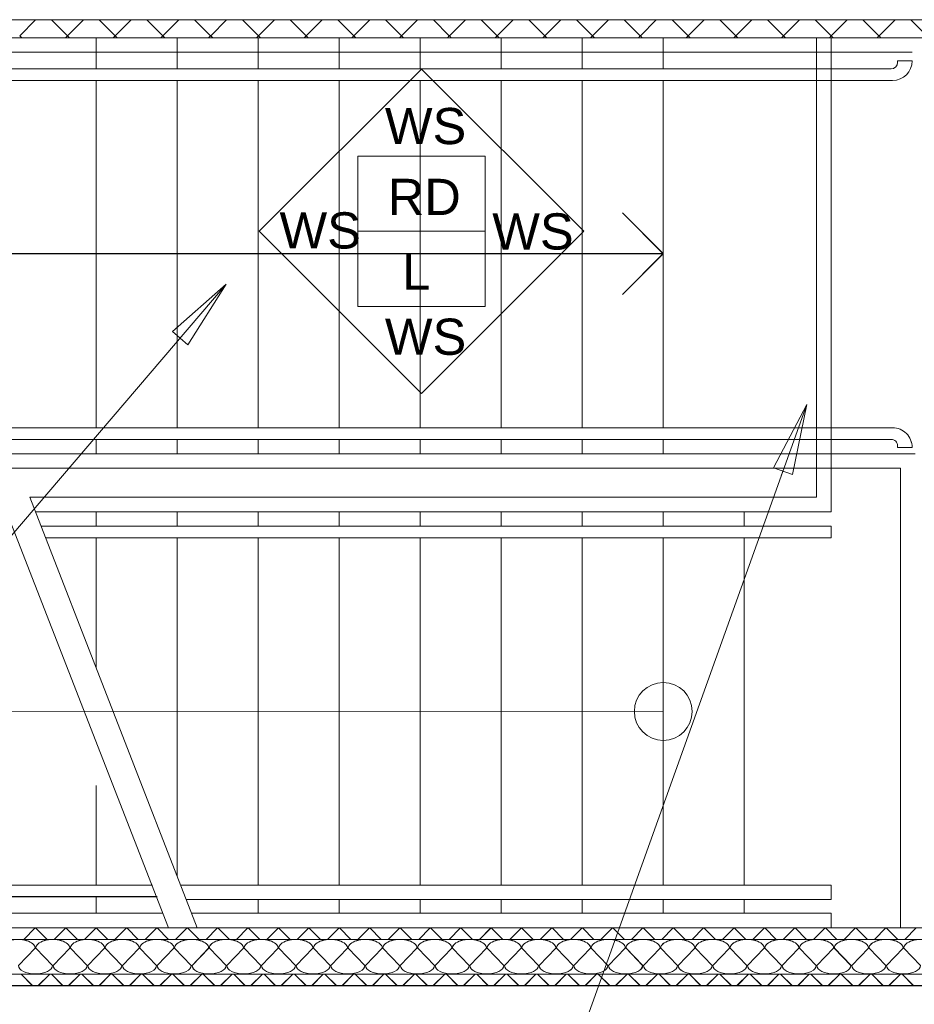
# Model space of a CAD drawing. Extents: x 229 to 926, y 37 to 878.
# Tile 36 of 201: x 429 to 491, y 96 to 164. Entities that reach past the tile are written whole.
import ezdxf
from ezdxf.lldxf.tags import DXFTag

# ---------------------------------------------------------------- set-up
doc = ezdxf.new("R2010")
doc.units = 0
doc.layers.get('0').update_dxf_attribs({"linetype": 'fein_strichliert', "lineweight": 13})
for name, color, linetype, lineweight in [('Axen', 7, 'Continuous', 25), ('Axen-A03CP9SWA9', 7, 'Continuous', 25), ('Beschriftung', 7, 'Continuous', 25), ('Beschriftung-A03CP9SUA9', 7, 'Continuous', 25), ('Fullfläche', 7, 'Continuous', 25), ('Fullfläche-A03CP9SXA9', 7, 'Continuous', 25), ('Treppen', 7, 'Continuous', 25), ('Treppen-A03CP9SZA9', 7, 'Continuous', 25), ('Wände', 7, 'Continuous', 25), ('Wände-A03CP9T2A9', 7, 'Continuous', 25)]:
    doc.layers.add(name, color=color, linetype=linetype, lineweight=lineweight)
doc.styles.get("Standard").update_dxf_attribs({"font": 'arial.ttf'})
tags = doc.linetypes.add('ALL_S25', pattern=[0.001, 0, -0.001]).pattern_tags.tags
tags[6:7] = [DXFTag(74, 4), DXFTag(75, 0), DXFTag(340, '0'), DXFTag(46, 1.0), DXFTag(50, 0.0), DXFTag(44, 0.0), DXFTag(45, 0.0)]
tags[4:5] = [DXFTag(74, 4), DXFTag(75, 0), DXFTag(340, '0'), DXFTag(46, 1.0), DXFTag(50, 0.0), DXFTag(44, 0.0), DXFTag(45, 0.0)]
tags = doc.linetypes.add('ALL_S25-A03CP9T4A9', pattern=[0.001, 0, -0.001]).pattern_tags.tags
tags[6:7] = [DXFTag(74, 4), DXFTag(75, 0), DXFTag(340, '0'), DXFTag(46, 1.0), DXFTag(50, 0.0), DXFTag(44, 0.0), DXFTag(45, 0.0)]
tags[4:5] = [DXFTag(74, 4), DXFTag(75, 0), DXFTag(340, '0'), DXFTag(46, 1.0), DXFTag(50, 0.0), DXFTag(44, 0.0), DXFTag(45, 0.0)]
tags = doc.linetypes.add('fein_strichliert', pattern=[4, 1, -2, 1]).pattern_tags.tags
tags[8:9] = [DXFTag(74, 4), DXFTag(75, 0), DXFTag(340, '0'), DXFTag(46, 0.0), DXFTag(50, 0.0), DXFTag(44, 0.0), DXFTag(45, 0.0)]
tags[6:7] = [DXFTag(74, 4), DXFTag(75, 0), DXFTag(340, '0'), DXFTag(46, 0.0), DXFTag(50, 0.0), DXFTag(44, 0.0), DXFTag(45, 0.0)]
tags[4:5] = [DXFTag(74, 4), DXFTag(75, 0), DXFTag(340, '0'), DXFTag(46, 0.0), DXFTag(50, 0.0), DXFTag(44, 0.0), DXFTag(45, 0.0)]
tags = doc.linetypes.add('PUNKT2_S9', pattern=[0.001, 0, -0.001]).pattern_tags.tags
tags[6:7] = [DXFTag(74, 4), DXFTag(75, 0), DXFTag(340, '0'), DXFTag(46, 1.0), DXFTag(50, 0.0), DXFTag(44, 0.0), DXFTag(45, 0.0)]
tags[4:5] = [DXFTag(74, 4), DXFTag(75, 0), DXFTag(340, '0'), DXFTag(46, 1.0), DXFTag(50, 0.0), DXFTag(44, 0.0), DXFTag(45, 0.0)]
tags = doc.linetypes.add('PUNKT2_S9-A03CP9T5A9', pattern=[0.001, 0, -0.001]).pattern_tags.tags
tags[6:7] = [DXFTag(74, 4), DXFTag(75, 0), DXFTag(340, '0'), DXFTag(46, 1.0), DXFTag(50, 0.0), DXFTag(44, 0.0), DXFTag(45, 0.0)]
tags[4:5] = [DXFTag(74, 4), DXFTag(75, 0), DXFTag(340, '0'), DXFTag(46, 1.0), DXFTag(50, 0.0), DXFTag(44, 0.0), DXFTag(45, 0.0)]
tags = doc.linetypes.add('VERDECKT2_S2', pattern=[0.0027, 0.002, -0.0007]).pattern_tags.tags
tags[6:7] = [DXFTag(74, 4), DXFTag(75, 0), DXFTag(340, '0'), DXFTag(46, 1.0), DXFTag(50, 0.0), DXFTag(44, 0.0), DXFTag(45, 0.0)]
tags[4:5] = [DXFTag(74, 4), DXFTag(75, 0), DXFTag(340, '0'), DXFTag(46, 1.0), DXFTag(50, 0.0), DXFTag(44, 0.0), DXFTag(45, 0.0)]
tags = doc.linetypes.add('VERDECKT2_S2-A03CP9T6A9', pattern=[0.0027, 0.002, -0.0007]).pattern_tags.tags
tags[6:7] = [DXFTag(74, 4), DXFTag(75, 0), DXFTag(340, '0'), DXFTag(46, 1.0), DXFTag(50, 0.0), DXFTag(44, 0.0), DXFTag(45, 0.0)]
tags[4:5] = [DXFTag(74, 4), DXFTag(75, 0), DXFTag(340, '0'), DXFTag(46, 1.0), DXFTag(50, 0.0), DXFTag(44, 0.0), DXFTag(45, 0.0)]

# ---------------------------------------------------------------- blocks, each defined once
blk = doc.blocks.new('Referenz-A03CP9SSA9', base_point=(255.728, 65.704))
at = {"layer": 'Axen', "color": 0, "linetype": 'ALL_S25', "lineweight": -2, "ltscale": 0.13}
blk.add_line((735.547, 97.346), (301.608, 97.346), dxfattribs=at)
at = {"layer": 'Beschriftung', "color": 0, "lineweight": -2}
for p, q in [((445.905, 149.476), (457.12, 160.688)), ((457.12, 160.688), (468.332, 149.473)), ((452.718, 149.475), (452.719, 154.675)), ((452.719, 154.675), (461.519, 154.674)), ((461.519, 154.674), (461.518, 149.474)), ((457.117, 138.261), (445.905, 149.476)), ((461.518, 149.474), (452.718, 149.475)), ((452.718, 144.275), (452.718, 149.475)), ((468.332, 149.473), (457.117, 138.261)), ((461.518, 149.474), (461.518, 144.274)), ((443.63, 145.815), (382.571, 74.501)), ((439.912, 142.548), (443.63, 145.815)), ((439.912, 142.548), (443.63, 145.815)), ((443.63, 145.815), (440.975, 141.637)), ((443.63, 145.815), (440.975, 141.637)), ((443.63, 145.815), (443.63, 145.815)), ((443.63, 145.815), (443.63, 145.815)), ((443.63, 145.815), (443.63, 145.815)), ((461.518, 144.274), (452.718, 144.275)), ((440.975, 141.637), (439.912, 142.548)), ((440.975, 141.637), (439.912, 142.548)), ((440.444, 142.092), (440.216, 141.827)), ((483.762, 137.508), (461.417, 75.216)), ((481.449, 133.132), (483.762, 137.508)), ((481.449, 133.132), (483.762, 137.508)), ((483.762, 137.508), (482.766, 132.659)), ((483.762, 137.508), (482.766, 132.659)), ((483.762, 137.508), (483.762, 137.508)), ((483.762, 137.508), (483.762, 137.508)), ((483.762, 137.508), (483.762, 137.508)), ((482.766, 132.659), (481.449, 133.132)), ((482.766, 132.659), (481.449, 133.132)), ((482.107, 132.896), (481.989, 132.566))]:
    blk.add_line(p, q, dxfattribs=at)
at = {"layer": 'Fullfläche', "color": 0, "lineweight": -2}
for p, q in [((430.451, 164.091), (429.35, 162.988)), ((431.542, 164.091), (432.643, 162.988)), ((433.752, 164.09), (432.65, 162.988)), ((434.842, 164.09), (435.943, 162.987)), ((437.052, 164.09), (435.95, 162.987)), ((438.142, 164.09), (439.243, 162.987)), ((440.352, 164.09), (439.25, 162.987)), ((441.441, 164.089), (442.543, 162.986)), ((443.652, 164.089), (442.55, 162.986)), ((444.741, 164.089), (445.843, 162.986)), ((446.952, 164.089), (445.85, 162.986)), ((448.041, 164.089), (449.143, 162.985)), ((450.252, 164.088), (449.15, 162.985)), ((451.341, 164.088), (452.443, 162.984)), ((453.552, 164.088), (452.45, 162.984)), ((454.641, 164.088), (455.743, 162.984)), ((456.853, 164.088), (455.75, 162.984)), ((457.941, 164.087), (459.043, 162.983)), ((460.153, 164.087), (459.05, 162.983)), ((461.24, 164.087), (462.343, 162.983)), ((463.453, 164.087), (462.35, 162.983)), ((464.54, 164.087), (465.643, 162.982)), ((466.753, 164.086), (465.65, 162.982)), ((467.84, 164.086), (468.943, 162.982)), ((470.053, 164.086), (468.95, 162.982)), ((471.14, 164.086), (472.243, 162.981)), ((473.353, 164.086), (472.25, 162.981)), ((474.44, 164.085), (475.543, 162.981)), ((476.654, 164.085), (475.55, 162.981)), ((477.74, 164.085), (478.843, 162.98)), ((479.954, 164.085), (478.85, 162.98)), ((481.04, 164.085), (482.143, 162.98)), ((483.254, 164.084), (482.15, 162.98)), ((484.339, 164.084), (485.443, 162.979)), ((486.554, 164.084), (485.45, 162.979)), ((487.639, 164.084), (488.743, 162.978)), ((489.854, 164.084), (488.75, 162.978)), ((490.939, 164.083), (492.043, 162.978)), ((429.35, 162.985), (429.488, 162.846)), ((432.643, 162.984), (432.505, 162.846)), ((432.65, 162.984), (432.788, 162.846)), ((435.943, 162.984), (435.806, 162.846)), ((435.95, 162.984), (436.087, 162.846)), ((439.243, 162.983), (439.106, 162.846)), ((439.25, 162.983), (439.387, 162.846)), ((442.543, 162.983), (442.407, 162.846)), ((442.55, 162.983), (442.686, 162.846)), ((445.843, 162.982), (445.707, 162.846)), ((445.85, 162.982), (445.985, 162.846)), ((449.143, 162.982), (449.008, 162.846)), ((449.15, 162.982), (449.285, 162.846)), ((452.443, 162.981), (452.308, 162.846)), ((452.45, 162.981), (452.584, 162.846)), ((455.743, 162.981), (455.609, 162.846)), ((455.75, 162.981), (455.884, 162.846)), ((459.043, 162.98), (458.909, 162.846)), ((459.05, 162.98), (459.183, 162.846)), ((462.343, 162.98), (462.21, 162.846)), ((462.35, 162.98), (462.483, 162.846)), ((465.643, 162.979), (465.51, 162.846)), ((465.65, 162.979), (465.782, 162.846)), ((468.943, 162.978), (468.811, 162.846)), ((468.95, 162.978), (469.082, 162.846)), ((472.243, 162.978), (472.112, 162.846)), ((472.25, 162.978), (472.381, 162.846)), ((475.543, 162.977), (475.412, 162.846)), ((475.55, 162.977), (475.681, 162.846)), ((478.843, 162.977), (478.713, 162.846)), ((478.85, 162.977), (478.98, 162.846)), ((482.143, 162.976), (482.013, 162.846)), ((482.15, 162.976), (482.28, 162.846)), ((485.443, 162.976), (485.314, 162.846)), ((485.45, 162.976), (485.579, 162.846)), ((488.743, 162.975), (488.614, 162.846)), ((488.75, 162.975), (488.879, 162.846)), ((430.426, 101.346), (429.627, 100.546)), ((430.442, 101.346), (431.242, 100.546)), ((432.526, 101.346), (431.727, 100.546)), ((432.542, 101.346), (433.342, 100.546)), ((434.626, 101.346), (433.827, 100.546)), ((434.642, 101.346), (435.442, 100.546)), ((436.726, 101.346), (435.927, 100.546)), ((436.742, 101.346), (437.542, 100.546)), ((438.826, 101.346), (438.027, 100.546)), ((438.842, 101.346), (439.642, 100.546)), ((440.926, 101.346), (440.127, 100.546)), ((440.942, 101.346), (441.742, 100.546)), ((443.026, 101.346), (442.227, 100.546)), ((443.042, 101.346), (443.842, 100.546)), ((445.126, 101.346), (444.327, 100.546)), ((445.142, 101.346), (445.942, 100.546)), ((447.226, 101.346), (446.427, 100.546)), ((447.242, 101.346), (448.042, 100.546)), ((449.326, 101.346), (448.526, 100.546)), ((449.343, 101.346), (450.142, 100.546)), ((451.426, 101.346), (450.626, 100.546)), ((451.443, 101.346), (452.242, 100.546)), ((453.526, 101.346), (452.726, 100.546)), ((453.543, 101.346), (454.342, 100.546)), ((455.626, 101.346), (454.826, 100.546)), ((455.643, 101.346), (456.442, 100.546)), ((457.725, 101.346), (456.926, 100.546)), ((457.743, 101.346), (458.542, 100.546)), ((459.826, 101.346), (459.026, 100.546)), ((459.843, 101.346), (460.642, 100.546)), ((461.926, 101.346), (461.126, 100.546)), ((461.943, 101.346), (462.742, 100.546)), ((464.026, 101.346), (463.226, 100.546)), ((464.043, 101.346), (464.842, 100.546)), ((466.125, 101.346), (465.326, 100.546)), ((466.143, 101.346), (466.942, 100.546)), ((468.225, 101.346), (467.426, 100.546)), ((468.243, 101.346), (469.042, 100.546)), ((470.325, 101.346), (469.526, 100.546)), ((470.343, 101.346), (471.142, 100.546)), ((472.425, 101.346), (471.626, 100.546)), ((472.443, 101.346), (473.242, 100.546)), ((474.525, 101.346), (473.726, 100.546)), ((474.543, 101.346), (475.342, 100.546)), ((476.625, 101.346), (475.826, 100.546)), ((476.643, 101.346), (477.442, 100.547)), ((478.725, 101.346), (477.926, 100.547)), ((478.743, 101.346), (479.542, 100.547)), ((480.825, 101.346), (480.026, 100.547)), ((480.843, 101.346), (481.642, 100.547)), ((482.925, 101.346), (482.126, 100.547)), ((482.943, 101.346), (483.742, 100.547)), ((485.025, 101.346), (484.226, 100.547)), ((485.043, 101.346), (485.842, 100.547)), ((487.125, 101.346), (486.326, 100.547)), ((487.143, 101.346), (487.942, 100.547)), ((489.225, 101.346), (488.426, 100.547)), ((489.243, 101.346), (490.042, 100.547)), ((491.325, 101.346), (490.526, 100.547)), ((429.258, 98.746), (430.41, 99.946)), ((430.458, 99.946), (431.61, 98.746)), ((431.658, 98.746), (432.81, 99.946)), ((432.858, 99.946), (434.01, 98.746)), ((434.058, 98.746), (435.21, 99.946)), ((435.258, 99.946), (436.41, 98.746)), ((436.458, 98.746), (437.61, 99.946)), ((437.658, 99.946), (438.81, 98.746)), ((438.858, 98.746), (440.01, 99.946)), ((440.058, 99.946), (441.21, 98.746)), ((441.258, 98.746), (442.41, 99.946)), ((442.458, 99.946), (443.61, 98.746)), ((443.658, 98.746), (444.81, 99.946)), ((444.858, 99.946), (446.01, 98.746)), ((446.058, 98.746), (447.21, 99.946)), ((447.258, 99.946), (448.41, 98.746)), ((448.458, 98.746), (449.61, 99.946)), ((449.658, 99.946), (450.81, 98.746)), ((450.858, 98.746), (452.01, 99.946)), ((452.058, 99.946), (453.21, 98.746)), ((453.258, 98.746), (454.41, 99.946)), ((454.458, 99.946), (455.61, 98.746)), ((455.658, 98.746), (456.81, 99.946)), ((456.858, 99.946), (458.01, 98.746)), ((458.058, 98.746), (459.21, 99.946)), ((459.258, 99.946), (460.41, 98.746)), ((460.458, 98.746), (461.61, 99.946)), ((461.658, 99.946), (462.81, 98.746)), ((462.858, 98.746), (464.01, 99.946)), ((464.058, 99.946), (465.21, 98.746)), ((465.258, 98.746), (466.41, 99.946)), ((466.458, 99.946), (467.61, 98.746)), ((467.658, 98.746), (468.81, 99.946)), ((468.858, 99.946), (470.01, 98.746)), ((470.058, 98.746), (471.21, 99.946)), ((471.258, 99.946), (472.41, 98.746)), ((472.458, 98.746), (473.61, 99.946)), ((473.658, 99.946), (474.81, 98.746)), ((474.858, 98.746), (476.01, 99.946)), ((476.058, 99.946), (477.21, 98.746)), ((477.258, 98.746), (478.41, 99.946)), ((478.458, 99.946), (479.61, 98.746)), ((479.658, 98.746), (480.81, 99.946)), ((480.858, 99.946), (482.01, 98.746)), ((482.058, 98.746), (483.21, 99.946)), ((483.258, 99.946), (484.41, 98.746)), ((484.458, 98.746), (485.61, 99.946)), ((485.658, 99.946), (486.81, 98.746)), ((486.858, 98.746), (488.01, 99.946)), ((488.058, 99.946), (489.21, 98.746)), ((489.258, 98.746), (490.41, 99.946)), ((490.458, 99.946), (491.61, 98.746)), ((430.238, 97.346), (429.439, 98.146)), ((430.63, 97.346), (431.429, 98.146)), ((432.338, 97.346), (431.539, 98.146)), ((432.73, 97.346), (433.529, 98.146)), ((434.439, 97.346), (433.639, 98.146)), ((434.83, 97.346), (435.629, 98.146)), ((436.539, 97.346), (435.739, 98.146)), ((436.93, 97.346), (437.729, 98.146)), ((438.639, 97.346), (437.839, 98.146)), ((439.03, 97.346), (439.829, 98.146)), ((440.739, 97.346), (439.939, 98.146)), ((441.13, 97.346), (441.929, 98.146)), ((442.839, 97.346), (442.039, 98.146)), ((443.23, 97.346), (444.029, 98.146)), ((444.939, 97.346), (444.139, 98.146)), ((445.33, 97.346), (446.129, 98.146)), ((447.039, 97.346), (446.239, 98.146)), ((447.43, 97.346), (448.229, 98.146)), ((449.139, 97.346), (448.339, 98.146)), ((449.53, 97.346), (450.329, 98.146)), ((451.239, 97.346), (450.439, 98.146)), ((451.63, 97.346), (452.429, 98.146)), ((453.339, 97.346), (452.539, 98.146)), ((453.73, 97.346), (454.529, 98.146)), ((455.439, 97.346), (454.639, 98.146)), ((455.83, 97.346), (456.629, 98.146)), ((457.539, 97.346), (456.74, 98.146)), ((457.93, 97.346), (458.729, 98.146)), ((459.639, 97.346), (458.84, 98.146)), ((460.03, 97.346), (460.829, 98.146)), ((461.739, 97.346), (460.94, 98.146)), ((462.13, 97.346), (462.929, 98.146)), ((463.839, 97.346), (463.04, 98.146)), ((464.23, 97.346), (465.029, 98.146)), ((465.939, 97.346), (465.14, 98.146)), ((466.33, 97.346), (467.129, 98.146)), ((468.039, 97.346), (467.24, 98.146)), ((468.43, 97.346), (469.229, 98.146)), ((470.139, 97.346), (469.34, 98.146)), ((470.53, 97.346), (471.329, 98.146)), ((472.239, 97.346), (471.44, 98.146)), ((472.63, 97.346), (473.429, 98.146)), ((474.339, 97.346), (473.54, 98.146)), ((474.73, 97.346), (475.529, 98.146)), ((476.439, 97.346), (475.64, 98.146)), ((476.83, 97.346), (477.629, 98.146)), ((478.539, 97.346), (477.74, 98.146)), ((478.93, 97.346), (479.729, 98.146)), ((480.639, 97.346), (479.84, 98.146)), ((481.03, 97.346), (481.829, 98.146)), ((482.739, 97.346), (481.94, 98.146)), ((483.13, 97.346), (483.929, 98.146)), ((484.839, 97.346), (484.04, 98.146)), ((485.23, 97.346), (486.029, 98.146)), ((486.939, 97.346), (486.14, 98.146)), ((487.33, 97.346), (488.129, 98.146)), ((489.039, 97.346), (488.24, 98.146)), ((489.43, 97.346), (490.229, 98.146)), ((491.139, 97.346), (490.34, 98.146))]:
    blk.add_line(p, q, dxfattribs=at)
for centre, start_param, end_param in [((429.234, 99.946), 0, 3.141593), ((431.634, 99.946), 0, 3.141593), ((434.034, 99.946), 0, 3.141593), ((436.434, 99.946), 0, 3.141593), ((438.834, 99.946), 0, 3.141593), ((441.234, 99.946), 0, 3.141593), ((443.634, 99.946), 0, 3.141593), ((446.034, 99.946), 0, 3.141593), ((448.434, 99.946), 0, 3.141593), ((450.834, 99.946), 0, 3.141593), ((453.234, 99.946), 0, 3.141593), ((455.634, 99.946), 0, 3.141593), ((458.034, 99.946), 0, 3.141593), ((460.434, 99.946), 0, 3.141593), ((462.834, 99.946), 0, 3.141593), ((465.234, 99.946), 0, 3.141593), ((467.634, 99.946), 0, 3.141593), ((470.034, 99.946), 0, 3.141593), ((472.434, 99.946), 0, 3.141593), ((474.834, 99.946), 0, 3.141593), ((477.234, 99.946), 0, 3.141593), ((479.634, 99.946), 0, 3.141593), ((482.034, 99.946), 0, 3.141593), ((484.434, 99.946), 0, 3.141593), ((486.834, 99.946), 0, 3.141593), ((489.234, 99.946), 0, 3.141593), ((491.634, 99.946), 0, 3.141593), ((430.434, 98.746), 3.141593, 4.712389), ((430.434, 98.746), 4.712389, 6.283185), ((432.834, 98.746), 3.141593, 4.712389), ((432.834, 98.746), 4.712389, 6.283185), ((435.234, 98.746), 3.141593, 4.712389), ((435.234, 98.746), 4.712389, 6.283185), ((437.634, 98.746), 3.141593, 4.712389), ((437.634, 98.746), 4.712389, 6.283185), ((440.034, 98.746), 3.141593, 4.712389), ((440.034, 98.746), 4.712389, 6.283185), ((442.434, 98.746), 3.141593, 4.712389), ((442.434, 98.746), 4.712389, 6.283185), ((444.834, 98.746), 3.141593, 4.712389), ((444.834, 98.746), 4.712389, 6.283185), ((447.234, 98.746), 3.141593, 4.712389), ((447.234, 98.746), 4.712389, 6.283185), ((449.634, 98.746), 3.141593, 4.712389), ((449.634, 98.746), 4.712389, 6.283185), ((452.034, 98.746), 3.141593, 4.712389), ((452.034, 98.746), 4.712389, 6.283185), ((454.434, 98.746), 3.141593, 4.712389), ((454.434, 98.746), 4.712389, 6.283185), ((456.834, 98.746), 3.141593, 4.712389), ((456.834, 98.746), 4.712389, 6.283185), ((459.234, 98.746), 3.141593, 4.712389), ((459.234, 98.746), 4.712389, 6.283185), ((461.634, 98.746), 3.141593, 4.712389), ((461.634, 98.746), 4.712389, 6.283185), ((464.034, 98.746), 3.141593, 4.712389), ((464.034, 98.746), 4.712389, 6.283185), ((466.434, 98.746), 3.141593, 4.712389), ((466.434, 98.746), 4.712389, 6.283185), ((468.834, 98.746), 3.141593, 4.712389), ((468.834, 98.746), 4.712389, 6.283185), ((471.234, 98.746), 3.141593, 4.712389), ((471.234, 98.746), 4.712389, 6.283185), ((473.634, 98.746), 3.141593, 4.712389), ((473.634, 98.746), 4.712389, 6.283185), ((476.034, 98.746), 3.141593, 4.712389), ((476.034, 98.746), 4.712389, 6.283185), ((478.434, 98.746), 3.141593, 4.712389), ((478.434, 98.746), 4.712389, 6.283185), ((480.834, 98.746), 3.141593, 4.712389), ((480.834, 98.746), 4.712389, 6.283185), ((483.234, 98.746), 3.141593, 4.712389), ((483.234, 98.746), 4.712389, 6.283185), ((485.634, 98.746), 3.141593, 4.712389), ((485.634, 98.746), 4.712389, 6.283185), ((488.034, 98.746), 3.141593, 4.712389), ((488.034, 98.746), 4.712389, 6.283185), ((490.434, 98.746), 3.141593, 4.712389), ((490.434, 98.746), 4.712389, 6.283185)]:
    blk.add_ellipse(centre, major_axis=(1.176, 0), ratio=0.5, start_param=start_param, end_param=end_param, dxfattribs=at)
at = {"layer": 'Treppen', "color": 0, "linetype": 'PUNKT2_S9', "lineweight": -2, "ltscale": 0.13}
for p, q in [((491.034, 162.846), (385.634, 162.846)), ((434.634, 162.846), (434.634, 160.696)), ((440.234, 162.846), (440.234, 160.696)), ((445.834, 162.846), (445.834, 160.696)), ((451.434, 162.846), (451.434, 160.696)), ((457.034, 162.846), (457.034, 160.696)), ((462.634, 162.846), (462.634, 160.696)), ((468.234, 162.846), (468.234, 160.696)), ((473.834, 162.846), (473.834, 160.696)), ((491.034, 161.846), (386.634, 161.846)), ((489.582, 160.696), (389.434, 160.696)), ((491.034, 161.248), (490.034, 161.248)), ((490.034, 161.248), (490.034, 161.148)), ((489.682, 159.896), (389.434, 159.896)), ((434.634, 159.896), (434.634, 135.896)), ((440.234, 159.896), (440.234, 135.896)), ((445.834, 159.896), (445.834, 135.896)), ((451.434, 159.896), (451.434, 135.896)), ((457.034, 159.896), (457.034, 135.896)), ((462.634, 159.896), (462.634, 135.896)), ((468.234, 159.896), (468.234, 135.896)), ((473.834, 159.896), (473.834, 135.896)), ((489.682, 135.896), (413.785, 135.896)), ((489.582, 135.096), (413.785, 135.096)), ((434.634, 135.096), (434.634, 134.096)), ((440.234, 135.096), (440.234, 134.096)), ((445.834, 135.096), (445.834, 134.096)), ((451.434, 135.096), (451.434, 134.096)), ((457.034, 135.096), (457.034, 134.096)), ((462.634, 135.096), (462.634, 134.096)), ((468.234, 135.096), (468.234, 134.096)), ((473.834, 135.096), (473.834, 134.096)), ((491.234, 134.096), (414.234, 134.096)), ((490.034, 134.544), (490.034, 134.644)), ((491.034, 134.544), (490.034, 134.544)), ((490.234, 133.096), (415.234, 133.096)), ((490.234, 101.346), (490.234, 133.096)), ((434.634, 111.185), (434.634, 104.296)), ((438.529, 104.296), (389.434, 104.296)), ((438.842, 103.496), (389.434, 103.496)), ((434.634, 103.496), (434.634, 102.346)), ((439.234, 102.346), (386.634, 102.346)), ((439.625, 101.346), (385.723, 101.346))]:
    blk.add_line(p, q, dxfattribs=at)
at = {"layer": 'Treppen', "color": 0, "lineweight": -2}
for p, q in [((484.434, 162.846), (484.434, 131.096)), ((485.434, 131.096), (485.434, 162.846)), ((473.834, 147.929), (471.005, 150.757)), ((400.434, 147.929), (473.834, 147.929)), ((473.834, 147.929), (471.005, 145.1)), ((439.625, 101.346), (428.043, 131.096)), ((441.625, 101.346), (430.043, 131.096)), ((484.434, 131.096), (430.043, 131.096)), ((485.434, 131.096), (485.434, 130.096)), ((485.434, 130.096), (430.434, 130.096)), ((434.634, 130.096), (434.634, 129.096)), ((440.234, 130.096), (440.234, 129.096)), ((445.834, 130.096), (445.834, 129.096)), ((451.434, 130.096), (451.434, 129.096)), ((457.034, 130.096), (457.034, 129.096)), ((462.634, 130.096), (462.634, 129.096)), ((468.234, 130.096), (468.234, 129.096)), ((473.834, 130.096), (473.834, 129.096)), ((479.434, 129.096), (479.434, 130.096)), ((485.434, 129.096), (430.825, 129.096)), ((485.434, 129.096), (485.434, 128.296)), ((485.434, 128.296), (431.138, 128.296)), ((434.634, 128.296), (434.634, 119.303)), ((440.234, 128.296), (440.234, 104.92)), ((445.834, 128.296), (445.834, 104.296)), ((451.434, 128.296), (451.434, 104.296)), ((457.034, 128.296), (457.034, 104.296)), ((462.634, 128.296), (462.634, 104.296)), ((468.234, 128.296), (468.234, 104.296)), ((473.834, 128.296), (473.834, 104.296)), ((473.834, 116.296), (400.434, 116.329)), ((485.434, 104.296), (440.477, 104.296)), ((485.434, 103.296), (485.434, 104.296)), ((485.434, 103.296), (440.866, 103.296)), ((445.834, 103.296), (445.834, 102.346)), ((451.434, 103.296), (451.434, 102.346)), ((457.034, 103.296), (457.034, 102.346)), ((462.634, 103.296), (462.634, 102.346)), ((468.234, 103.296), (468.234, 102.346)), ((473.834, 103.296), (473.834, 102.346)), ((479.434, 102.346), (479.434, 103.296)), ((485.434, 102.346), (441.236, 102.346)), ((485.434, 102.346), (485.434, 101.346)), ((485.434, 101.346), (441.625, 101.346)), ((479.434, 101.346), (479.434, 101.346))]:
    blk.add_line(p, q, dxfattribs=at)
at = {"layer": 'Treppen', "color": 0, "linetype": 'VERDECKT2_S2', "lineweight": -2, "ltscale": 0.13}
blk.add_line((479.434, 104.296), (479.434, 128.296), dxfattribs=at)
at = {"layer": 'Treppen', "color": 0, "lineweight": -2}
blk.add_circle((473.834, 116.296), 2, dxfattribs=at)
at = {"layer": 'Treppen', "color": 0, "linetype": 'PUNKT2_S9', "lineweight": -2, "ltscale": 0.13}
for centre, major_axis, end_param in [((489.582, 161.148), (0, -0.452), 1.570796), ((489.682, 161.248), (0, -1.352), 1.570796), ((489.682, 134.544), (1.352, 0), 1.570797), ((489.582, 134.644), (0.452, 0), 1.570797)]:
    blk.add_ellipse(centre, major_axis=major_axis, ratio=1, start_param=0, end_param=end_param, dxfattribs=at)
at = {"layer": 'Wände', "color": 0, "lineweight": -2}
for p, q in [((506.334, 164.082), (381.634, 164.097)), ((382.433, 162.846), (506.334, 162.846)), ((552.834, 101.346), (382.434, 101.346)), ((552.834, 100.547), (382.434, 100.546)), ((556.034, 98.146), (382.433, 98.146)), ((381.634, 97.346), (552.834, 97.346))]:
    blk.add_line(p, q, dxfattribs=at)
at = {"layer": 'Beschriftung', "color": 0, "lineweight": -2, "char_height": 2.5, "attachment_point": 1, "rotation": 359.99316}
for s, insert in [('{\\fArial;WS}', (454.59, 157.999)), ('{\\fArial;RD}', (454.794, 153.101)), ('{\\fArial;WS}', (447.306, 150.788)), ('{\\fArial;WS}', (462.012, 150.717)), ('{\\fArial;L}', (455.794, 147.934)), ('{\\fArial;WS}', (454.59, 143.441))]:
    blk.add_mtext(s, dxfattribs=dict(at, insert=insert))
blk = doc.blocks.new('Referenz-A03CP9T9A9', base_point=(255.728, 65.706))
at = {"layer": 'Axen-A03CP9SWA9', "color": 0, "linetype": 'ALL_S25-A03CP9T4A9', "lineweight": -2, "ltscale": 0.13}
blk.add_line((735.547, 97.348), (301.608, 97.348), dxfattribs=at)
at = {"layer": 'Beschriftung-A03CP9SUA9', "color": 0, "lineweight": -2}
for p, q in [((445.905, 149.478), (457.12, 160.689)), ((457.12, 160.689), (468.331, 149.474)), ((452.718, 149.477), (452.719, 154.677)), ((452.719, 154.677), (461.519, 154.676)), ((461.519, 154.676), (461.518, 149.476)), ((457.116, 138.263), (445.905, 149.478)), ((461.518, 149.476), (452.718, 149.477)), ((452.718, 144.277), (452.718, 149.477)), ((468.331, 149.474), (457.116, 138.263)), ((461.518, 149.476), (461.518, 144.276)), ((443.63, 145.816), (382.571, 74.503)), ((439.912, 142.549), (443.63, 145.816)), ((439.912, 142.549), (443.63, 145.816)), ((443.63, 145.816), (440.975, 141.639)), ((443.63, 145.816), (440.975, 141.639)), ((461.518, 144.276), (452.718, 144.277)), ((440.975, 141.639), (439.912, 142.549)), ((440.975, 141.639), (439.912, 142.549)), ((440.443, 142.094), (440.216, 141.828)), ((483.762, 137.509), (461.416, 75.218)), ((481.448, 133.133), (483.762, 137.509)), ((481.448, 133.133), (483.762, 137.509)), ((483.762, 137.509), (482.766, 132.661)), ((483.762, 137.509), (482.766, 132.661)), ((482.766, 132.661), (481.448, 133.133)), ((482.766, 132.661), (481.448, 133.133)), ((482.107, 132.897), (481.989, 132.568))]:
    blk.add_line(p, q, dxfattribs=at)
at = {"layer": 'Fullfläche-A03CP9SXA9', "color": 0, "lineweight": -2}
for p, q in [((430.451, 164.092), (429.35, 162.99)), ((431.542, 164.092), (432.643, 162.989)), ((433.752, 164.092), (432.65, 162.989)), ((434.842, 164.092), (435.943, 162.989)), ((437.052, 164.091), (435.95, 162.989)), ((438.141, 164.091), (439.243, 162.988)), ((440.352, 164.091), (439.25, 162.988)), ((441.441, 164.091), (442.543, 162.987)), ((443.652, 164.09), (442.55, 162.987)), ((444.741, 164.09), (445.843, 162.987)), ((446.952, 164.09), (445.85, 162.987)), ((448.041, 164.09), (449.143, 162.986)), ((450.252, 164.09), (449.15, 162.986)), ((451.341, 164.09), (452.443, 162.986)), ((453.552, 164.089), (452.45, 162.986)), ((454.641, 164.089), (455.743, 162.985)), ((456.852, 164.089), (455.75, 162.985)), ((457.94, 164.089), (459.043, 162.985)), ((460.153, 164.088), (459.05, 162.985)), ((461.24, 164.088), (462.343, 162.984)), ((463.453, 164.088), (462.35, 162.984)), ((464.54, 164.088), (465.643, 162.984)), ((466.753, 164.088), (465.65, 162.984)), ((467.84, 164.088), (468.943, 162.983)), ((470.053, 164.087), (468.95, 162.983)), ((471.14, 164.087), (472.243, 162.983)), ((473.353, 164.087), (472.25, 162.983)), ((474.44, 164.087), (475.543, 162.982)), ((476.653, 164.087), (475.55, 162.982)), ((477.74, 164.086), (478.843, 162.982)), ((479.953, 164.086), (478.85, 162.982)), ((481.039, 164.086), (482.143, 162.981)), ((483.254, 164.086), (482.15, 162.981)), ((484.339, 164.086), (485.443, 162.98)), ((486.554, 164.085), (485.45, 162.98)), ((487.639, 164.085), (488.743, 162.98)), ((489.854, 164.085), (488.749, 162.98)), ((490.939, 164.085), (492.043, 162.979)), ((429.35, 162.986), (429.488, 162.848)), ((432.643, 162.986), (432.505, 162.848)), ((432.65, 162.986), (432.788, 162.848)), ((435.943, 162.985), (435.806, 162.848)), ((435.95, 162.985), (436.087, 162.848)), ((439.243, 162.985), (439.106, 162.848)), ((439.25, 162.985), (439.386, 162.848)), ((442.543, 162.984), (442.407, 162.848)), ((442.55, 162.984), (442.686, 162.848)), ((445.843, 162.984), (445.707, 162.848)), ((445.85, 162.984), (445.985, 162.848)), ((449.143, 162.983), (449.008, 162.848)), ((449.15, 162.983), (449.285, 162.848)), ((452.443, 162.983), (452.308, 162.848)), ((452.45, 162.983), (452.584, 162.848)), ((455.743, 162.982), (455.609, 162.848)), ((455.75, 162.982), (455.884, 162.848)), ((459.043, 162.981), (458.909, 162.848)), ((459.05, 162.981), (459.183, 162.848)), ((462.343, 162.981), (462.21, 162.848)), ((462.35, 162.981), (462.483, 162.848)), ((465.643, 162.98), (465.51, 162.848)), ((465.65, 162.98), (465.782, 162.848)), ((468.943, 162.98), (468.811, 162.848)), ((468.95, 162.98), (469.082, 162.848)), ((472.243, 162.979), (472.111, 162.848)), ((472.25, 162.979), (472.381, 162.848)), ((475.543, 162.979), (475.412, 162.848)), ((475.55, 162.979), (475.681, 162.848)), ((478.843, 162.978), (478.712, 162.848)), ((478.85, 162.978), (478.98, 162.848)), ((482.143, 162.978), (482.013, 162.848)), ((482.15, 162.978), (482.279, 162.848)), ((485.443, 162.977), (485.313, 162.848)), ((485.45, 162.977), (485.579, 162.848)), ((488.743, 162.977), (488.614, 162.847)), ((488.749, 162.977), (488.878, 162.847)), ((430.426, 101.348), (429.627, 100.548)), ((430.442, 101.348), (431.241, 100.548)), ((432.526, 101.348), (431.726, 100.548)), ((432.542, 101.348), (433.342, 100.548)), ((434.626, 101.348), (433.826, 100.548)), ((434.642, 101.348), (435.441, 100.548)), ((436.726, 101.348), (435.926, 100.548)), ((436.742, 101.348), (437.541, 100.548)), ((438.826, 101.348), (438.026, 100.548)), ((438.842, 101.348), (439.641, 100.548)), ((440.926, 101.348), (440.126, 100.548)), ((440.942, 101.348), (441.742, 100.548)), ((443.026, 101.348), (442.226, 100.548)), ((443.042, 101.348), (443.842, 100.548)), ((445.126, 101.348), (444.326, 100.548)), ((445.142, 101.348), (445.942, 100.548)), ((447.226, 101.348), (446.426, 100.548)), ((447.242, 101.348), (448.042, 100.548)), ((449.325, 101.348), (448.526, 100.548)), ((449.342, 101.348), (450.142, 100.548)), ((451.425, 101.348), (450.626, 100.548)), ((451.442, 101.348), (452.242, 100.548)), ((453.525, 101.348), (452.726, 100.548)), ((453.542, 101.348), (454.342, 100.548)), ((455.625, 101.348), (454.826, 100.548)), ((455.642, 101.348), (456.442, 100.548)), ((457.725, 101.348), (456.926, 100.548)), ((457.742, 101.348), (458.542, 100.548)), ((459.825, 101.348), (459.026, 100.548)), ((459.842, 101.348), (460.642, 100.548)), ((461.925, 101.348), (461.126, 100.548)), ((461.942, 101.348), (462.742, 100.548)), ((464.025, 101.348), (463.226, 100.548)), ((464.042, 101.348), (464.842, 100.548)), ((466.125, 101.348), (465.326, 100.548)), ((466.143, 101.348), (466.942, 100.548)), ((468.225, 101.348), (467.426, 100.548)), ((468.243, 101.348), (469.042, 100.548)), ((470.325, 101.348), (469.526, 100.548)), ((470.343, 101.348), (471.142, 100.548)), ((472.425, 101.348), (471.626, 100.548)), ((472.443, 101.348), (473.242, 100.548)), ((474.525, 101.348), (473.726, 100.548)), ((474.543, 101.348), (475.342, 100.548)), ((476.625, 101.348), (475.826, 100.548)), ((476.643, 101.348), (477.442, 100.548)), ((478.725, 101.348), (477.926, 100.548)), ((478.743, 101.348), (479.542, 100.548)), ((480.825, 101.348), (480.026, 100.548)), ((480.843, 101.348), (481.642, 100.548)), ((482.925, 101.348), (482.126, 100.548)), ((482.943, 101.348), (483.742, 100.548)), ((485.025, 101.348), (484.226, 100.548)), ((485.043, 101.348), (485.842, 100.548)), ((487.125, 101.348), (486.326, 100.548)), ((487.143, 101.348), (487.942, 100.548)), ((489.225, 101.348), (488.426, 100.548)), ((489.243, 101.348), (490.042, 100.548)), ((491.325, 101.348), (490.526, 100.548)), ((429.258, 98.748), (430.41, 99.948)), ((430.457, 99.948), (431.61, 98.748)), ((431.657, 98.748), (432.81, 99.948)), ((432.858, 99.948), (434.009, 98.748)), ((434.058, 98.748), (435.209, 99.948)), ((435.258, 99.948), (436.41, 98.748)), ((436.457, 98.748), (437.61, 99.948)), ((437.657, 99.948), (438.81, 98.748)), ((438.857, 98.748), (440.009, 99.948)), ((440.058, 99.948), (441.209, 98.748)), ((441.258, 98.748), (442.409, 99.948)), ((442.457, 99.948), (443.61, 98.748)), ((443.657, 98.748), (444.81, 99.948)), ((444.857, 99.948), (446.009, 98.748)), ((446.058, 98.748), (447.209, 99.948)), ((447.258, 99.948), (448.409, 98.748)), ((448.457, 98.748), (449.61, 99.948)), ((449.657, 99.948), (450.81, 98.748)), ((450.857, 98.748), (452.009, 99.948)), ((452.058, 99.948), (453.209, 98.748)), ((453.258, 98.748), (454.409, 99.948)), ((454.457, 99.948), (455.61, 98.748)), ((455.657, 98.748), (456.81, 99.948)), ((456.857, 99.948), (458.009, 98.748)), ((458.058, 98.748), (459.209, 99.948)), ((459.258, 99.948), (460.409, 98.748)), ((460.457, 98.748), (461.61, 99.948)), ((461.657, 99.948), (462.81, 98.748)), ((462.857, 98.748), (464.009, 99.948)), ((464.058, 99.948), (465.209, 98.748)), ((465.258, 98.748), (466.409, 99.948)), ((466.457, 99.948), (467.61, 98.748)), ((467.657, 98.748), (468.81, 99.948)), ((468.857, 99.948), (470.009, 98.748)), ((470.057, 98.748), (471.209, 99.948)), ((471.258, 99.948), (472.409, 98.748)), ((472.457, 98.748), (473.609, 99.948)), ((473.657, 99.948), (474.809, 98.748)), ((474.857, 98.748), (476.009, 99.948)), ((476.057, 99.948), (477.209, 98.748)), ((477.257, 98.748), (478.409, 99.948)), ((478.457, 99.948), (479.609, 98.748)), ((479.657, 98.748), (480.809, 99.948)), ((480.857, 99.948), (482.009, 98.748)), ((482.057, 98.748), (483.209, 99.948)), ((483.257, 99.948), (484.409, 98.748)), ((484.457, 98.748), (485.609, 99.948)), ((485.657, 99.948), (486.809, 98.748)), ((486.857, 98.748), (488.009, 99.948)), ((488.057, 99.948), (489.209, 98.748)), ((489.257, 98.748), (490.409, 99.948)), ((490.457, 99.948), (491.609, 98.748)), ((430.238, 97.348), (429.439, 98.148)), ((430.63, 97.348), (431.429, 98.148)), ((432.338, 97.348), (431.539, 98.148)), ((432.73, 97.348), (433.529, 98.148)), ((434.438, 97.348), (433.639, 98.148)), ((434.83, 97.348), (435.629, 98.148)), ((436.538, 97.348), (435.739, 98.148)), ((436.93, 97.348), (437.729, 98.148)), ((438.638, 97.348), (437.839, 98.148)), ((439.03, 97.348), (439.829, 98.148)), ((440.738, 97.348), (439.939, 98.148)), ((441.13, 97.348), (441.929, 98.148)), ((442.839, 97.348), (442.039, 98.148)), ((443.23, 97.348), (444.029, 98.148)), ((444.938, 97.348), (444.139, 98.148)), ((445.33, 97.348), (446.129, 98.148)), ((447.038, 97.348), (446.239, 98.148)), ((447.43, 97.348), (448.229, 98.148)), ((449.138, 97.348), (448.339, 98.148)), ((449.53, 97.348), (450.329, 98.148)), ((451.239, 97.348), (450.439, 98.148)), ((451.63, 97.348), (452.429, 98.148)), ((453.339, 97.348), (452.539, 98.148)), ((453.73, 97.348), (454.529, 98.148)), ((455.439, 97.348), (454.639, 98.148)), ((455.83, 97.348), (456.629, 98.148)), ((457.539, 97.348), (456.739, 98.148)), ((457.93, 97.348), (458.729, 98.148)), ((459.639, 97.348), (458.839, 98.148)), ((460.03, 97.348), (460.829, 98.148)), ((461.739, 97.348), (460.939, 98.148)), ((462.13, 97.348), (462.929, 98.148)), ((463.839, 97.348), (463.039, 98.148)), ((464.23, 97.348), (465.029, 98.148)), ((465.939, 97.348), (465.139, 98.148)), ((466.33, 97.348), (467.129, 98.148)), ((468.039, 97.348), (467.239, 98.148)), ((468.43, 97.348), (469.229, 98.148)), ((470.139, 97.348), (469.339, 98.148)), ((470.53, 97.348), (471.329, 98.148)), ((472.239, 97.348), (471.439, 98.148)), ((472.63, 97.348), (473.429, 98.148)), ((474.339, 97.348), (473.539, 98.148)), ((474.73, 97.348), (475.529, 98.148)), ((476.439, 97.348), (475.64, 98.148)), ((476.829, 97.348), (477.629, 98.148)), ((478.539, 97.348), (477.74, 98.148)), ((478.929, 97.348), (479.729, 98.148)), ((480.639, 97.348), (479.84, 98.148)), ((481.029, 97.348), (481.829, 98.148)), ((482.739, 97.348), (481.94, 98.148)), ((483.129, 97.348), (483.929, 98.148)), ((484.839, 97.348), (484.04, 98.148)), ((485.229, 97.348), (486.029, 98.148)), ((486.939, 97.348), (486.14, 98.148)), ((487.329, 97.348), (488.129, 98.148)), ((489.039, 97.348), (488.24, 98.148)), ((489.429, 97.348), (490.229, 98.148)), ((491.139, 97.348), (490.34, 98.148))]:
    blk.add_line(p, q, dxfattribs=at)
for centre, start_param, end_param in [((429.233, 99.948), 0, 3.141593), ((431.634, 99.948), 0, 3.141593), ((434.034, 99.948), 0, 3.141593), ((436.433, 99.948), 0, 3.141593), ((438.834, 99.948), 0, 3.141593), ((441.233, 99.948), 0, 3.141593), ((443.633, 99.948), 0, 3.141593), ((446.034, 99.948), 0, 3.141593), ((448.433, 99.948), 0, 3.141593), ((450.834, 99.948), 0, 3.141593), ((453.233, 99.948), 0, 3.141593), ((455.633, 99.948), 0, 3.141593), ((458.034, 99.948), 0, 3.141593), ((460.433, 99.948), 0, 3.141593), ((462.834, 99.948), 0, 3.141593), ((465.233, 99.948), 0, 3.141593), ((467.633, 99.948), 0, 3.141593), ((470.034, 99.948), 0, 3.141593), ((472.433, 99.948), 0, 3.141593), ((474.833, 99.948), 0, 3.141593), ((477.233, 99.948), 0, 3.141593), ((479.633, 99.948), 0, 3.141593), ((482.033, 99.948), 0, 3.141593), ((484.433, 99.948), 0, 3.141593), ((486.833, 99.948), 0, 3.141593), ((489.233, 99.948), 0, 3.141593), ((491.633, 99.948), 0, 3.141593), ((430.434, 98.748), 3.141593, 4.712389), ((430.434, 98.748), 4.712389, 6.283185), ((432.834, 98.748), 3.141593, 4.712389), ((432.834, 98.748), 4.712389, 6.283185), ((435.233, 98.748), 3.141593, 4.712389), ((435.233, 98.748), 4.712389, 6.283185), ((437.633, 98.748), 3.141593, 4.712389), ((437.633, 98.748), 4.712389, 6.283185), ((440.034, 98.748), 3.141593, 4.712389), ((440.034, 98.748), 4.712389, 6.283185), ((442.433, 98.748), 3.141593, 4.712389), ((442.433, 98.748), 4.712389, 6.283185), ((444.834, 98.748), 3.141593, 4.712389), ((444.834, 98.748), 4.712389, 6.283185), ((447.233, 98.748), 3.141593, 4.712389), ((447.233, 98.748), 4.712389, 6.283185), ((449.633, 98.748), 3.141593, 4.712389), ((449.633, 98.748), 4.712389, 6.283185), ((452.034, 98.748), 3.141593, 4.712389), ((452.034, 98.748), 4.712389, 6.283185), ((454.433, 98.748), 3.141593, 4.712389), ((454.433, 98.748), 4.712389, 6.283185), ((456.834, 98.748), 3.141593, 4.712389), ((456.834, 98.748), 4.712389, 6.283185), ((459.233, 98.748), 3.141593, 4.712389), ((459.233, 98.748), 4.712389, 6.283185), ((461.633, 98.748), 3.141593, 4.712389), ((461.633, 98.748), 4.712389, 6.283185), ((464.034, 98.748), 3.141593, 4.712389), ((464.034, 98.748), 4.712389, 6.283185), ((466.433, 98.748), 3.141593, 4.712389), ((466.433, 98.748), 4.712389, 6.283185), ((468.833, 98.748), 3.141593, 4.712389), ((468.833, 98.748), 4.712389, 6.283185), ((471.233, 98.748), 3.141593, 4.712389), ((471.233, 98.748), 4.712389, 6.283185), ((473.633, 98.748), 3.141593, 4.712389), ((473.633, 98.748), 4.712389, 6.283185), ((476.033, 98.748), 3.141593, 4.712389), ((476.033, 98.748), 4.712389, 6.283185), ((478.433, 98.748), 3.141593, 4.712389), ((478.433, 98.748), 4.712389, 6.283185), ((480.833, 98.748), 3.141593, 4.712389), ((480.833, 98.748), 4.712389, 6.283185), ((483.233, 98.748), 3.141593, 4.712389), ((483.233, 98.748), 4.712389, 6.283185), ((485.633, 98.748), 3.141593, 4.712389), ((485.633, 98.748), 4.712389, 6.283185), ((488.033, 98.748), 3.141593, 4.712389), ((488.033, 98.748), 4.712389, 6.283185), ((490.433, 98.748), 3.141593, 4.712389), ((490.433, 98.748), 4.712389, 6.283185)]:
    blk.add_ellipse(centre, major_axis=(1.176, 0), ratio=0.5, start_param=start_param, end_param=end_param, dxfattribs=at)
at = {"layer": 'Treppen-A03CP9SZA9', "color": 0, "linetype": 'PUNKT2_S9-A03CP9T5A9', "lineweight": -2, "ltscale": 0.13}
for p, q in [((491.033, 162.847), (385.634, 162.847)), ((434.634, 162.847), (434.634, 160.697)), ((440.234, 162.847), (440.234, 160.697)), ((445.834, 162.847), (445.834, 160.697)), ((451.434, 162.847), (451.434, 160.697)), ((457.034, 162.847), (457.034, 160.697)), ((462.634, 162.847), (462.634, 160.697)), ((468.234, 162.847), (468.234, 160.697)), ((473.834, 162.847), (473.834, 160.697)), ((491.033, 161.847), (386.634, 161.847)), ((489.582, 160.697), (389.434, 160.697)), ((491.033, 161.249), (490.033, 161.249)), ((490.033, 161.249), (490.033, 161.149)), ((489.682, 159.897), (389.434, 159.897)), ((434.634, 159.897), (434.634, 135.898)), ((440.234, 159.897), (440.234, 135.898)), ((445.834, 159.897), (445.834, 135.898)), ((451.434, 159.897), (451.434, 135.898)), ((457.034, 159.897), (457.034, 135.898)), ((462.634, 159.897), (462.634, 135.898)), ((468.234, 159.897), (468.234, 135.898)), ((473.834, 159.897), (473.834, 135.898)), ((489.682, 135.898), (413.785, 135.897)), ((489.582, 135.097), (413.785, 135.097)), ((434.634, 135.097), (434.634, 134.098)), ((440.234, 135.097), (440.234, 134.098)), ((445.834, 135.097), (445.834, 134.098)), ((451.434, 135.097), (451.434, 134.098)), ((457.034, 135.097), (457.034, 134.098)), ((462.634, 135.097), (462.634, 134.098)), ((468.234, 135.097), (468.234, 134.098)), ((473.834, 135.097), (473.834, 134.098)), ((491.233, 134.098), (414.234, 134.098)), ((490.034, 134.546), (490.034, 134.646)), ((491.034, 134.546), (490.034, 134.546)), ((490.233, 133.098), (415.234, 133.098)), ((490.233, 101.348), (490.233, 133.098)), ((434.634, 111.186), (434.634, 104.298)), ((438.529, 104.298), (389.434, 104.298)), ((438.842, 103.498), (389.434, 103.498)), ((434.634, 103.498), (434.634, 102.348)), ((439.234, 102.348), (386.634, 102.348)), ((439.625, 101.348), (385.723, 101.348))]:
    blk.add_line(p, q, dxfattribs=at)
at = {"layer": 'Treppen-A03CP9SZA9', "color": 0, "lineweight": -2}
for p, q in [((484.433, 162.847), (484.433, 131.098)), ((485.433, 131.098), (485.433, 162.847)), ((473.834, 147.93), (471.005, 150.758)), ((400.434, 147.93), (473.834, 147.93)), ((473.834, 147.93), (471.005, 145.102)), ((439.625, 101.348), (428.042, 131.098)), ((441.625, 101.348), (430.042, 131.098)), ((484.433, 131.098), (430.042, 131.098)), ((485.433, 131.098), (485.433, 130.098)), ((485.433, 130.098), (430.434, 130.098)), ((434.634, 130.098), (434.634, 129.098)), ((440.234, 130.098), (440.234, 129.098)), ((445.834, 130.098), (445.834, 129.098)), ((451.434, 130.098), (451.434, 129.098)), ((457.034, 130.098), (457.034, 129.098)), ((462.634, 130.098), (462.634, 129.098)), ((468.234, 130.098), (468.234, 129.098)), ((473.834, 130.098), (473.834, 129.098)), ((479.434, 129.098), (479.434, 130.098)), ((485.433, 129.098), (430.825, 129.098)), ((485.433, 129.098), (485.433, 128.298)), ((485.433, 128.298), (431.138, 128.298)), ((434.634, 128.298), (434.634, 119.305)), ((440.234, 128.298), (440.234, 104.921)), ((445.834, 128.298), (445.834, 104.298)), ((451.434, 128.298), (451.434, 104.298)), ((457.034, 128.298), (457.034, 104.298)), ((462.634, 128.298), (462.634, 104.298)), ((468.234, 128.298), (468.234, 104.298)), ((473.834, 128.298), (473.834, 104.298)), ((473.834, 116.298), (400.434, 116.33)), ((485.433, 104.298), (440.476, 104.298)), ((485.433, 103.298), (485.433, 104.298)), ((485.433, 103.298), (440.866, 103.298)), ((445.834, 103.298), (445.834, 102.348)), ((451.434, 103.298), (451.434, 102.348)), ((457.034, 103.298), (457.034, 102.348)), ((462.634, 103.298), (462.634, 102.348)), ((468.234, 103.298), (468.234, 102.348)), ((473.834, 103.298), (473.834, 102.348)), ((479.434, 102.348), (479.434, 103.298)), ((485.433, 102.348), (441.236, 102.348)), ((485.433, 102.348), (485.433, 101.348)), ((485.433, 101.348), (441.625, 101.348))]:
    blk.add_line(p, q, dxfattribs=at)
at = {"layer": 'Treppen-A03CP9SZA9', "color": 0, "linetype": 'VERDECKT2_S2-A03CP9T6A9', "lineweight": -2, "ltscale": 0.13}
blk.add_line((479.434, 104.298), (479.434, 128.298), dxfattribs=at)
at = {"layer": 'Treppen-A03CP9SZA9', "color": 0, "lineweight": -2}
blk.add_circle((473.834, 116.298), 2, dxfattribs=at)
at = {"layer": 'Treppen-A03CP9SZA9', "color": 0, "linetype": 'PUNKT2_S9-A03CP9T5A9', "lineweight": -2, "ltscale": 0.13}
for centre, major_axis, end_param in [((489.582, 161.149), (0, -0.452), 1.570796), ((489.682, 161.249), (0, -1.352), 1.570796), ((489.682, 134.546), (1.352, 0), 1.570797), ((489.582, 134.646), (0.452, 0), 1.570797)]:
    blk.add_ellipse(centre, major_axis=major_axis, ratio=1, start_param=0, end_param=end_param, dxfattribs=at)
at = {"layer": 'Wände-A03CP9T2A9', "color": 0, "lineweight": -2}
for p, q in [((506.334, 164.083), (381.634, 164.098)), ((382.433, 162.847), (506.333, 162.847)), ((552.833, 101.348), (382.434, 101.348)), ((552.834, 100.548), (382.434, 100.548)), ((556.033, 98.148), (382.433, 98.148)), ((381.634, 97.348), (552.833, 97.348))]:
    blk.add_line(p, q, dxfattribs=at)
at = {"layer": 'Beschriftung-A03CP9SUA9', "color": 0, "lineweight": -2, "char_height": 2.49999, "attachment_point": 1, "rotation": 359.99316}
for s, insert in [('{\\fArial;WS}', (454.59, 158)), ('{\\fArial;RD}', (454.794, 153.103)), ('{\\fArial;WS}', (447.306, 150.789)), ('{\\fArial;WS}', (462.011, 150.718)), ('{\\fArial;L}', (455.794, 147.935)), ('{\\fArial;WS}', (454.59, 143.442))]:
    blk.add_mtext(s, dxfattribs=dict(at, insert=insert))

msp = doc.modelspace()

# ---------------------------------------------------------------- block references
at = {"color": 251, "lineweight": 13, "ltscale": 0.13, "true_color": 0x606060}
for name, p in [('Referenz-A03CP9SSA9', (255.728, 65.704)), ('Referenz-A03CP9T9A9', (255.728, 65.706))]:
    msp.add_blockref(name, p, dxfattribs=at)

doc.saveas('drawing.dxf')
